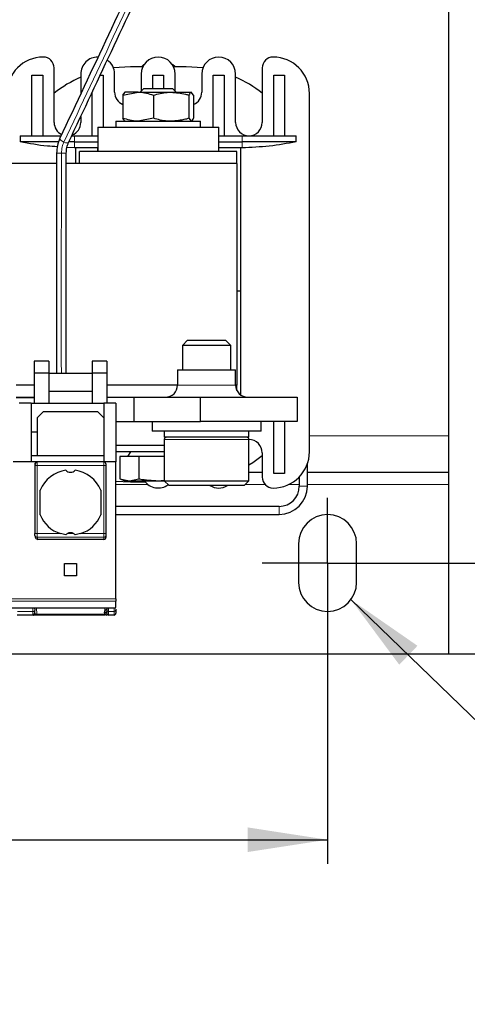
# Model space of a CAD drawing. Header units: millimetres. Extents: x 5 to 418, y 2 to 292.
# Tile 5 of 40: x 111 to 129, y 76 to 117. Entities that reach past the tile are written whole.
import ezdxf

# ---------------------------------------------------------------- set-up
doc = ezdxf.new("R2010")
doc.units = ezdxf.units.MM
doc.layers.add('SLD-0', color=7, linetype='Continuous')
doc.styles.add('SLDTEXTSTYLE0', font='TXT', dxfattribs={"width": 0.605})
doc.dimstyles.new('SLDDIMSTYLE0', dxfattribs={"dimtxt": 3.5, "dimasz": 3.302, "dimexe": 0, "dimexo": 0.0625, "dimgap": 0.875, "dimtad": 1, "dimlfac": 2, "dimrnd": 1e-09, "dimzin": 12, "dimdsep": 46, "dimtxsty": 'SLDTEXTSTYLE0', "dimsah": 1, "dimcen": 0.09, "dimadec": 0, "dimazin": 3, "dimtfac": 1, "dimtofl": 0, "dimtmove": 0, "dimatfit": 3, "dimfxl": 1, "dimfrac": 2, "dimtolj": 1, "dimtzin": 12, "dimarcsym": 0})
doc.dimstyles.new('SLDDIMSTYLE1', dxfattribs={"dimtxt": 0.18, "dimasz": 3.302, "dimexe": 0, "dimexo": 0.0625, "dimgap": 0, "dimtad": 0, "dimtih": 1, "dimtoh": 1, "dimdec": 0, "dimrnd": 1e-09, "dimzin": 0, "dimdsep": 46, "dimtxsty": 'Standard', "dimsah": 1, "dimcen": 0.09, "dimadec": 0, "dimazin": 0, "dimtfac": 3.302, "dimtdec": 0, "dimtofl": 0, "dimtmove": 0, "dimatfit": 3, "dimfxl": 1, "dimfrac": 2, "dimtolj": 1, "dimtzin": 0, "dimarcsym": 0})
doc.dimstyles.new('SLDDIMSTYLE2', dxfattribs={"dimtxt": 3.5, "dimasz": 3.302, "dimexe": 0, "dimexo": 0.0625, "dimgap": 0.875, "dimtad": 1, "dimlfac": 2, "dimrnd": 1e-09, "dimzin": 12, "dimdsep": 46, "dimtxsty": 'SLDTEXTSTYLE0', "dimsah": 1, "dimcen": 0.09, "dimadec": 0, "dimazin": 3, "dimtfac": 1, "dimtmove": 0, "dimatfit": 0, "dimfxl": 1, "dimfrac": 2, "dimtolj": 1, "dimtzin": 12, "dimarcsym": 0})

# ---------------------------------------------------------------- blocks, each defined once
blk = doc.blocks.new('_D_3')
at = {"layer": 'SLD-0', "color": 7}
for p, q in [((135.697, 94.668), (135.697, 104.003)), ((126.212, 94.668), (136.697, 94.668)), ((135.697, 90.918), (135.697, 94.668)), ((128.512, 90.918), (136.697, 90.918)), ((135.697, 90.918), (135.697, 84.568))]:
    blk.add_line(p, q, dxfattribs=at)
for points in [[(135.697, 94.668), (136.205, 97.97), (135.189, 97.97)], [(135.697, 90.918), (135.189, 87.616), (136.205, 87.616)]]:
    blk.add_solid(points, dxfattribs=at)
at = {"layer": 'SLD-0', "color": 7, "insert": (131.186, 97.319), "char_height": 3.5, "attachment_point": 1, "rotation": 90, "style": 'SLDTEXTSTYLE0'}
blk.add_mtext('7,5', dxfattribs=at)
blk = doc.blocks.new('_D_4')
at = {"layer": 'SLD-0', "color": 7}
for p, q in [((126.212, 142.168), (144.228, 142.168)), ((143.228, 94.668), (143.228, 142.168)), ((126.212, 94.668), (144.228, 94.668))]:
    blk.add_line(p, q, dxfattribs=at)
for points in [[(143.228, 142.168), (142.72, 138.866), (143.736, 138.866)], [(143.228, 94.668), (143.736, 97.97), (142.72, 97.97)]]:
    blk.add_solid(points, dxfattribs=at)
at = {"layer": 'SLD-0', "color": 7, "insert": (138.717, 115.744), "char_height": 3.5, "attachment_point": 1, "rotation": 90, "style": 'SLDTEXTSTYLE0'}
blk.add_mtext('95', dxfattribs=at)
blk = doc.blocks.new('_D_5')
at = {"layer": 'SLD-0', "color": 7}
for p, q in [((83.512, 91.968), (83.512, 82.239)), ((123.512, 91.968), (123.512, 82.239)), ((83.512, 83.239), (123.512, 83.239))]:
    blk.add_line(p, q, dxfattribs=at)
for points in [[(83.512, 83.239), (86.814, 82.731), (86.814, 83.747)], [(123.512, 83.239), (120.21, 83.747), (120.21, 82.731)]]:
    blk.add_solid(points, dxfattribs=at)
at = {"layer": 'SLD-0', "color": 7, "insert": (100.838, 87.75), "char_height": 3.5, "attachment_point": 1, "style": 'SLDTEXTSTYLE0'}
blk.add_mtext('80', dxfattribs=at)
blk = doc.blocks.new('SW_CENTERMARKSYMBOL_2')
at = {"layer": 'SLD-0', "color": 0}
for p, q in [((0, 1.5), (0, 2.7)), ((0, 0), (0, 1.5)), ((-1.5, 0), (-2.7, 0)), ((0, 0), (-1.5, 0)), ((0, 0), (0, -1.5)), ((0, 0), (1.5, 0)), ((1.5, 0), (2.7, 0)), ((0, -1.5), (0, -2.7))]:
    blk.add_line(p, q, dxfattribs=at)

msp = doc.modelspace()

# ---------------------------------------------------------------- linework, layer by layer
at = {"color": 7, "linetype": 'Continuous', "lineweight": 25}
for p, q in [((128.512, 136.9178), (128.512, 99.9178)), ((112.212, 112.8678), (112.212, 115.1178)), ((115.362, 115.1678), (114.665, 115.12)), ((115.8796, 115.1678), (115.362, 115.1678)), ((115.9153, 115.2678), (115.8153, 115.1678)), ((115.9153, 115.2678), (115.9376, 115.2678)), ((117.0865, 115.2678), (117.1088, 115.2678)), ((117.2088, 115.1678), (117.1088, 115.2678)), ((117.662, 115.1678), (117.1445, 115.1678)), ((118.359, 115.12), (117.662, 115.1678)), ((120.812, 115.1178), (120.812, 112.8678)), ((111.287, 112.3178), (111.287, 114.8178)), ((111.287, 114.8178), (111.737, 114.8178)), ((111.737, 114.8178), (111.737, 112.3178)), ((113.312, 114.8678), (113.312, 114.0508)), ((114.1144, 114.8178), (114.237, 114.8178)), ((114.237, 114.8178), (114.237, 112.6678)), ((114.712, 114.1178), (114.712, 114.8678)), ((115.812, 114.8678), (115.812, 114.1646)), ((116.287, 114.8178), (116.737, 114.8178)), ((116.287, 114.2678), (116.287, 114.8178)), ((116.737, 114.8178), (116.737, 114.2678)), ((117.212, 114.1646), (117.212, 114.8678)), ((118.312, 114.8678), (118.312, 114.1178)), ((118.787, 114.8178), (119.237, 114.8178)), ((118.787, 112.6678), (118.787, 114.8178)), ((119.237, 114.8178), (119.237, 112.3178)), ((119.712, 112.8678), (119.712, 114.8678)), ((121.287, 114.8178), (121.737, 114.8178)), ((121.287, 112.3178), (121.287, 114.8178)), ((121.737, 114.8178), (121.737, 112.3178)), ((113.787, 112.3178), (113.787, 114.122)), ((115.0489, 113.995), (115.6816, 114.1178)), ((115.0489, 113.995), (115.1477, 114.1178)), ((115.0489, 113.995), (115.0489, 113.0406)), ((115.6816, 114.1178), (115.137, 114.1178)), ((115.6816, 114.1178), (117.0459, 114.1178)), ((115.9153, 114.2678), (115.7653, 114.1178)), ((115.9153, 114.2678), (117.1088, 114.2678)), ((116.3144, 113.995), (116.3144, 113.0406)), ((117.0459, 114.1178), (117.8763, 114.1178)), ((117.2588, 114.1178), (117.1088, 114.2678)), ((117.7775, 113.995), (117.7775, 113.0406)), ((117.9751, 113.995), (117.8763, 114.1178)), ((117.9751, 113.995), (117.9751, 113.0406)), ((122.762, 99.2678), (122.762, 114.0678)), ((113.312, 113.1124), (113.312, 112.8678)), ((114.012, 112.6678), (114.012, 111.6678)), ((114.012, 112.6678), (118.6901, 112.6678)), ((114.762, 112.9178), (114.762, 112.6678)), ((114.762, 112.9178), (118.262, 112.9178)), ((116.3144, 113.0406), (115.6816, 112.9178)), ((117.7775, 113.0406), (117.8763, 112.9178)), ((118.262, 112.6678), (118.262, 112.9178)), ((118.6901, 112.6678), (119.012, 112.6678)), ((119.012, 111.6678), (119.012, 112.6678)), ((110.8117, 112.3178), (110.8117, 112.0678)), ((110.8117, 112.3178), (112.4895, 112.3178)), ((112.9299, 112.3178), (113.0478, 112.3178)), ((113.0478, 112.3178), (114.012, 112.3178)), ((119.012, 112.3178), (119.9762, 112.3178)), ((119.9762, 112.3178), (122.2123, 112.3178)), ((122.2123, 112.0678), (122.2123, 112.3178)), ((112.3898, 112.0678), (110.8117, 112.0678)), ((113.0478, 112.0678), (112.8159, 112.0678)), ((113.0478, 112.0678), (114.012, 112.0678)), ((119.012, 112.0678), (119.9762, 112.0678)), ((122.2123, 112.0678), (119.9762, 112.0678)), ((113.0478, 111.8178), (112.7406, 111.8378)), ((113.112, 111.8178), (113.0478, 111.8178)), ((114.012, 111.8178), (113.112, 111.8178)), ((113.112, 111.1678), (113.112, 111.8178)), ((119.762, 111.6678), (113.262, 111.6678)), ((113.262, 111.1678), (113.262, 111.6678)), ((114.012, 111.6678), (114.012, 111.8178)), ((119.912, 111.8178), (119.012, 111.8178)), ((119.012, 111.6678), (119.012, 111.8178)), ((119.762, 111.1678), (119.762, 111.6678)), ((119.9762, 111.8178), (119.912, 111.8178)), ((119.912, 111.8178), (119.912, 101.6178)), ((112.3118, 111.1678), (108.962, 111.1678)), ((119.762, 111.1678), (112.7117, 111.1678)), ((119.762, 111.1678), (119.762, 102.0178)), ((119.762, 105.9178), (119.912, 105.9178)), ((117.7268, 103.8678), (117.512, 103.6531)), ((117.7268, 103.8678), (119.2973, 103.8678)), ((119.512, 103.6531), (119.2973, 103.8678)), ((117.512, 103.6531), (117.512, 102.6428)), ((119.512, 103.6531), (117.512, 103.6531)), ((119.512, 102.6428), (119.512, 103.6531)), ((111.987, 103.0093), (111.387, 103.0093)), ((111.387, 103.0093), (111.387, 102.5178)), ((111.987, 103.0093), (111.987, 102.5178)), ((114.387, 103.0093), (113.787, 103.0093)), ((113.787, 103.0093), (113.787, 102.5178)), ((114.387, 103.0093), (114.387, 102.5178)), ((111.987, 102.5178), (111.387, 102.5178)), ((111.387, 102.5178), (111.387, 101.2678)), ((111.987, 102.5178), (111.987, 101.2678)), ((111.987, 102.5178), (113.787, 102.5178)), ((114.387, 102.5178), (113.787, 102.5178)), ((113.787, 102.5178), (113.787, 101.2678)), ((114.387, 102.5178), (114.387, 101.2678)), ((117.312, 102.6428), (117.312, 102.0178)), ((117.312, 102.6428), (119.712, 102.6428)), ((119.712, 102.0178), (119.712, 102.6428)), ((111.387, 102.0178), (110.637, 102.0178)), ((111.987, 101.7678), (113.787, 101.7678)), ((117.312, 102.0178), (114.387, 102.0178)), ((119.762, 102.0178), (119.712, 102.0178)), ((119.762, 101.7999), (119.762, 102.0178)), ((110.637, 101.5178), (111.387, 101.5178)), ((110.637, 101.5128), (111.387, 101.5128)), ((114.387, 101.5178), (115.512, 101.5178)), ((115.512, 100.5178), (115.512, 101.5178)), ((115.512, 101.5178), (118.262, 101.5178)), ((118.262, 100.5178), (118.262, 101.5178)), ((118.262, 101.5178), (122.262, 101.5178)), ((122.262, 101.5178), (122.262, 100.5178)), ((111.262, 101.2678), (110.762, 101.2678)), ((111.262, 101.2678), (111.262, 98.8428)), ((111.262, 101.2678), (114.262, 101.2678)), ((111.762, 100.9178), (111.512, 100.6678)), ((114.0187, 100.9111), (111.7553, 100.9111)), ((114.012, 100.9178), (111.762, 100.9178)), ((114.262, 100.6678), (114.012, 100.9178)), ((114.762, 101.2678), (114.262, 101.2678)), ((114.262, 101.2678), (114.262, 98.8428)), ((114.762, 101.2678), (114.762, 98.8428)), ((111.512, 100.6678), (111.512, 100.0678)), ((114.762, 100.5178), (115.512, 100.5178)), ((115.512, 100.5178), (118.262, 100.5178)), ((116.262, 100.5178), (116.262, 100.1178)), ((122.262, 100.5178), (118.262, 100.5178)), ((120.762, 100.1178), (120.762, 100.5178)), ((121.287, 98.3678), (121.287, 100.5178)), ((121.737, 100.5178), (121.737, 98.3678)), ((111.512, 100.0678), (111.262, 100.0678)), ((111.512, 100.0678), (111.512, 99.0928)), ((118.512, 100.1178), (116.262, 100.1178)), ((116.762, 100.1178), (116.762, 99.8678)), ((120.762, 100.1178), (118.512, 100.1178)), ((120.262, 99.8678), (120.262, 100.1178)), ((118.512, 99.8678), (116.762, 99.8678)), ((116.762, 99.7678), (116.762, 98.0678)), ((120.262, 99.8678), (118.512, 99.8678)), ((120.262, 98.0678), (120.262, 99.7678)), ((128.512, 99.9178), (128.512, 98.4178)), ((116.737, 99.5178), (114.762, 99.5178)), ((116.737, 99.2678), (114.762, 99.2678)), ((115.362, 99.2678), (115.2465, 99.0678)), ((111.5109, 98.8428), (110.5131, 98.8428)), ((111.512, 99.0928), (111.262, 99.0928)), ((114.262, 98.8428), (111.5109, 98.8428)), ((114.262, 99.0928), (111.512, 99.0928)), ((114.762, 98.8428), (114.262, 98.8428)), ((114.762, 93.1928), (114.762, 98.8428)), ((114.9243, 99.0678), (114.9243, 98.1453)), ((115.7182, 99.0678), (114.9243, 99.0678)), ((115.7182, 99.0678), (115.7182, 98.1453)), ((116.762, 99.0678), (115.7182, 99.0678)), ((120.812, 99.2178), (120.812, 98.2178)), ((111.4083, 98.6928), (111.4083, 95.8833)), ((114.362, 98.6928), (114.362, 98.7428)), ((114.362, 95.8833), (114.362, 98.6928)), ((122.6795, 97.8428), (122.6795, 98.7772)), ((114.762, 98.0532), (115.362, 98.0178)), ((114.9243, 98.1453), (115.137, 98.0678)), ((114.9243, 98.1453), (115.3212, 98.0678)), ((115.137, 98.0678), (115.3212, 98.0678)), ((115.3212, 98.0678), (115.7182, 98.1453)), ((115.3212, 98.0678), (116.512, 98.0678)), ((116.512, 98.0678), (116.7643, 98.087)), ((116.512, 98.0678), (116.762, 98.0678)), ((116.762, 98.0678), (116.962, 97.8678)), ((116.762, 98.0678), (120.262, 98.0678)), ((120.062, 97.8678), (120.262, 98.0678)), ((120.262, 98.4178), (120.812, 98.4178)), ((121.737, 98.3678), (121.287, 98.3678)), ((122.3445, 98.2295), (122.3445, 97.8428)), ((122.6795, 98.4178), (128.512, 98.4178)), ((128.512, 98.4178), (128.512, 97.9178)), ((111.637, 96.6579), (111.637, 97.6777)), ((114.137, 97.6777), (114.137, 96.6579)), ((115.362, 98.0178), (115.9758, 98.0178)), ((120.062, 97.8678), (116.962, 97.8678)), ((128.512, 97.9178), (128.512, 90.9178)), ((121.512, 97.0103), (114.762, 97.0103)), ((114.762, 96.6753), (121.512, 96.6753)), ((111.4146, 95.8056), (111.4413, 95.7159)), ((114.262, 95.6428), (111.5381, 95.6428)), ((112.6977, 95.8312), (112.4717, 95.8833)), ((113.3023, 95.8833), (113.0763, 95.8312)), ((114.362, 95.7444), (114.362, 95.8341)), ((122.312, 95.4678), (122.312, 93.8678)), ((124.712, 93.8678), (124.712, 95.4678)), ((112.637, 94.6428), (113.137, 94.6428)), ((112.637, 94.1428), (112.637, 94.6428)), ((113.137, 94.6428), (113.137, 94.1428)), ((113.137, 94.1428), (112.637, 94.1428)), ((114.762, 93.1928), (114.762, 93.0974)), ((103.512, 92.8202), (114.762, 92.8202)), ((111.4026, 92.8202), (111.4078, 92.7212)), ((114.387, 92.8202), (114.387, 92.7173)), ((114.762, 92.7578), (114.762, 92.7173)), ((111.3394, 92.5178), (110.6846, 92.5178)), ((114.312, 92.5178), (111.4936, 92.5178)), ((114.287, 92.6178), (114.287, 92.6428)), ((114.687, 92.5178), (114.462, 92.5178)), ((78.512, 90.9178), (128.512, 90.9178))]:
    msp.add_line(p, q, dxfattribs=at)
at = {"color": 7, "linetype": 'Continuous', "lineweight": 18}
for p, q in [((113.0478, 112.3178), (113.0478, 112.0678)), ((119.9762, 112.0678), (119.9762, 112.3178)), ((113.0478, 111.8178), (113.0478, 112.0678)), ((119.9762, 112.0678), (119.9762, 111.8178)), ((112.312, 111.5928), (112.512, 111.5928)), ((112.512, 111.5928), (112.712, 111.5928)), ((117.312, 102.0178), (119.712, 102.0178)), ((120.262, 99.7678), (116.762, 99.7678)), ((122.762, 99.9178), (128.512, 99.9178)), ((114.262, 98.6928), (114.262, 98.8428)), ((111.5083, 95.8833), (111.5083, 98.6928)), ((111.5083, 98.6928), (114.262, 98.6928)), ((114.262, 95.8833), (114.262, 98.6928)), ((114.362, 98.6928), (114.262, 98.6928)), ((114.762, 97.9178), (116.079, 97.9178)), ((120.112, 97.9178), (120.9266, 97.9178)), ((121.9158, 97.9178), (122.3445, 97.9178)), ((122.6795, 97.8428), (122.3445, 97.8428)), ((122.6795, 97.9178), (128.512, 97.9178)), ((121.512, 96.6753), (121.512, 97.0103)), ((111.4083, 95.8833), (111.5083, 95.8833)), ((112.4717, 95.8833), (111.5083, 95.8833)), ((114.262, 95.7356), (111.5105, 95.7356)), ((111.5381, 95.6428), (111.5105, 95.7356)), ((113.0138, 95.8833), (112.7603, 95.8833)), ((114.262, 95.8833), (113.3023, 95.8833)), ((114.262, 95.7356), (114.262, 95.8833)), ((114.262, 95.8833), (114.362, 95.8833)), ((114.262, 95.6428), (114.262, 95.7356)), ((103.512, 93.1928), (114.762, 93.1928)), ((114.762, 93.0974), (103.512, 93.0974)), ((111.3247, 92.8202), (111.3329, 92.6643)), ((111.4936, 92.5553), (111.4797, 92.8202)), ((114.312, 92.7074), (114.312, 92.8202)), ((114.462, 92.8202), (114.462, 92.6643)), ((114.687, 92.8202), (114.687, 92.6643)), ((111.3329, 92.6643), (110.6911, 92.6643)), ((114.3089, 92.5553), (111.4936, 92.5553)), ((114.287, 92.6428), (114.362, 92.6428)), ((114.362, 92.6178), (114.287, 92.6178)), ((114.312, 92.5178), (114.312, 92.5517)), ((114.362, 92.6178), (114.362, 92.6428)), ((114.687, 92.6643), (114.462, 92.6643)), ((114.462, 92.6643), (114.462, 92.5178)), ((114.687, 92.6643), (114.687, 92.5178))]:
    msp.add_line(p, q, dxfattribs=at)
at = {"color": 7, "linetype": 'Continuous', "lineweight": 18, "flags": 128}
for points in [[(112.4463, 112.2118), (112.4445, 112.2063), (112.4525, 112.1731), (112.4872, 112.1328), (112.5432, 112.0915), (112.6119, 112.0556)], [(112.6119, 112.0556), (112.6831, 112.0305), (112.7457, 112.02), (112.7903, 112.0258), (112.8082, 112.0414)]]:
    msp.add_lwpolyline(points, dxfattribs=at)
at = {"color": 7, "linetype": 'Continuous', "lineweight": 25, "flags": 128}
for points in [[(120.262, 98.7303), (120.4193, 98.8274), (120.812, 99.1069)], [(111.4146, 95.8056), (111.4124, 95.8147), (111.4106, 95.8341)]]:
    msp.add_lwpolyline(points, dxfattribs=at)
at = {"color": 7, "linetype": 'Continuous', "lineweight": 25}
for centre, radius, start, end in [((111.762, 114.0678), 1.5, 90, 180), ((111.762, 115.1178), 0.45, 360, 90), ((114.012, 114.8678), 0.7, 89.02532, 180), ((116.512, 114.8678), 0.7, 360, 180), ((119.012, 114.8678), 0.7, 0, 180), ((121.262, 115.1178), 0.45, 90, 180), ((121.262, 114.0678), 1.5, 0, 90), ((114.012, 114.8678), 0.7, 0, 55.27733), ((115.362, 110.0678), 5.1, 113.70081, 128.14451), ((117.662, 110.0678), 5.1, 51.85549, 66.29919), ((115.262, 114.1178), 0.55, 180, 247.20159), ((117.762, 114.1178), 0.55, 292.79841, 0), ((112.762, 112.8678), 0.55, 180, 244.09668), ((112.762, 112.8678), 0.55, 290.57761, 0), ((120.262, 112.8678), 0.55, 180, 270), ((120.262, 112.8678), 0.55, 270, 360), ((116.812, 102.0178), 0.5, 270, 0), ((120.212, 102.0178), 0.5, 180, 270), ((116.862, 99.7678), 0.1, 90, 180), ((120.162, 99.7678), 0.1, 0, 90), ((120.262, 99.2178), 0.55, 360, 90), ((121.262, 99.2678), 1.5, 270, 0), ((111.511, 98.7429), 0.0999, 90.03931, 180.03926), ((114.262, 98.7428), 0.1, 360, 90), ((112.887, 97.1678), 1.35, 98.05932, 157.80839), ((112.887, 98.6678), 0.25, 220.79339, 319.20661), ((112.887, 97.1678), 1.35, 22.19161, 81.94068), ((116.512, 98.4678), 0.7, 214.8499, 306.28481), ((121.262, 98.2178), 0.45, 180, 270), ((119.012, 98.4678), 0.7, 238.99728, 301.00272), ((121.512, 97.8428), 0.8325, 270, 0), ((121.512, 97.8428), 1.1675, 270, 0), ((112.887, 97.1678), 1.35, 202.19161, 252.08207), ((112.887, 97.1678), 1.35, 287.91793, 337.80839), ((123.512, 95.4678), 1.2, 0, 180), ((112.887, 95.6678), 0.25, 59.53361, 120.46639), ((123.512, 93.8678), 1.2, 180, 0), ((114.387, 92.6428), 0.1, 90, 180), ((114.387, 92.6178), 0.1, 180, 270), ((114.462, 92.5928), 0.075, 180, 270), ((114.687, 92.5928), 0.075, 270, 0.00023)]:
    msp.add_arc(centre, radius, start, end, dxfattribs=at)
at = {"color": 7, "linetype": 'Continuous', "lineweight": 18}
for centre, radius, start, end in [((111.5089, 95.834), 0.0984, 196.78749, 270.94116), ((114.2628, 95.8348), 0.0992, 269.56474, 359.55813), ((114.387, 92.6428), 0.025, 90, 180), ((114.4526, 92.7306), 0.067, 191.42175, 278.04947), ((114.6964, 92.7306), 0.067, 261.95053, 348.57825)]:
    msp.add_arc(centre, radius, start, end, dxfattribs=at)
at = {"color": 7, "linetype": 'Continuous', "lineweight": 25}
for centre, major_axis, ratio, start_param, end_param in [((111.5371, 95.7444), (0.029, -0.0975), 0.9834987, 4.712389, 5.998794), ((114.262, 95.7444), (0, 0.1015), 0.9848078, 3.1415927, 4.712389)]:
    msp.add_ellipse(centre, major_axis=major_axis, ratio=ratio, start_param=start_param, end_param=end_param, dxfattribs=at)
for points, knots in [([(120.2535, 128.7773), (118.992, 126.1058), (116.3854, 120.586), (113.7872, 115.0623), (112.4465, 112.2119)], [0, 0, 0, 0, 0.4839828, 1, 1, 1, 1]), ([(112.8081, 112.0414), (114.0651, 114.7152), (116.6624, 120.2398), (119.2697, 125.7588), (120.6151, 128.6067)], [0, 0, 0, 0, 0.483982, 1, 1, 1, 1]), ([(115.6816, 114.1178), (115.6966, 114.1177), (115.9103, 114.116), (116.1197, 114.0533), (116.3144, 113.995)], [0, 0, 0, 0, 0.0701503, 1, 1, 1, 1]), ([(116.3144, 113.995), (116.5035, 114.0461), (116.7449, 114.1112), (116.9924, 114.1166), (117.0459, 114.1178)], [0, 0, 0, 0, 0.7835636, 1, 1, 1, 1]), ([(117.0459, 114.1178), (117.2462, 114.1016), (117.4939, 114.0815), (117.7319, 114.0089), (117.7775, 113.995)], [0, 0, 0, 0, 0.8086687, 1, 1, 1, 1]), ([(117.8763, 114.1178), (117.874, 114.1177), (117.8406, 114.116), (117.8079, 114.0533), (117.7775, 113.995)], [0, 0, 0, 0, 0.07015027, 1, 1, 1, 1]), ([(115.6816, 112.9178), (115.6666, 112.918), (115.453, 112.9197), (115.2436, 112.9824), (115.0489, 113.0406)], [0, 0, 0, 0, 0.07015027, 1, 1, 1, 1]), ([(115.1477, 112.9178), (115.1454, 112.918), (115.112, 112.9197), (115.0793, 112.9824), (115.0489, 113.0406)], [0, 0, 0, 0, 0.0701503, 1, 1, 1, 1]), ([(117.0459, 112.9178), (116.9924, 112.919), (116.7449, 112.9245), (116.5035, 112.9896), (116.3144, 113.0406)], [0, 0, 0, 0, 0.21643636, 1, 1, 1, 1]), ([(117.7775, 113.0406), (117.7319, 113.0267), (117.4939, 112.9541), (117.2462, 112.9341), (117.0459, 112.9178)], [0, 0, 0, 0, 0.1913313, 1, 1, 1, 1]), ([(117.8763, 112.9178), (117.8787, 112.918), (117.912, 112.9197), (117.9447, 112.9824), (117.9751, 113.0406)], [0, 0, 0, 0, 0.0701503, 1, 1, 1, 1]), ([(112.3413, 111.8638), (112.2039, 111.8711), (111.6895, 111.8983), (111.183, 111.9961), (110.8117, 112.0678)], [0, 0, 0, 0, 0.2670664, 1, 1, 1, 1]), ([(112.4465, 112.2119), (112.4078, 112.1144), (112.3306, 111.9198), (112.3182, 111.7017), (112.312, 111.5928)], [0, 0, 0, 0, 0.5011106, 1, 1, 1, 1]), ([(112.712, 111.5928), (112.7166, 111.6727), (112.7256, 111.8318), (112.7806, 111.9717), (112.8081, 112.0414)], [0, 0, 0, 0, 0.5015212, 1, 1, 1, 1]), ([(122.2123, 112.0678), (121.8438, 112.0006), (121.1042, 111.8658), (120.3531, 111.8339), (119.9762, 111.8178)], [0, 0, 0, 0, 0.4983241, 1, 1, 1, 1]), ([(112.312, 111.5928), (112.3094, 109.1696), (112.3062, 106.1446), (112.3083, 103.1196), (112.3087, 102.5178)], [0, 0, 0, 0, 0.8010554, 1, 1, 1, 1]), ([(112.7082, 102.5178), (112.7078, 102.966), (112.7056, 105.991), (112.7091, 109.016), (112.712, 111.5928)], [0, 0, 0, 0, 0.14816451, 1, 1, 1, 1]), ([(111.4952, 98.8416), (111.49, 98.8401), (111.4798, 98.8371), (111.4646, 98.8233), (111.4504, 98.8041), (111.4377, 98.7806), (111.427, 98.7554), (111.4187, 98.7311), (111.4127, 98.7094), (111.4106, 98.6982), (111.4096, 98.6928)], [0, 0, 0, 0, 0.1454361, 0.2885028, 0.42728, 0.5598798, 0.6845966, 0.8000645, 0.9053552, 1, 1, 1, 1]), ([(115.7182, 98.1453), (115.7263, 98.1438), (115.9879, 98.0964), (116.2541, 98.0819), (116.512, 98.0678)], [0, 0, 0, 0, 0.0310695, 1, 1, 1, 1]), ([(111.4106, 95.8341), (111.4103, 95.8358), (111.4096, 95.8394), (111.409, 95.8525), (111.4085, 95.8675), (111.4085, 95.878), (111.4085, 95.8833)], [0, 0, 0, 0, 0.274232, 0.5511572, 0.7742461, 1, 1, 1, 1]), ([(112.6977, 95.8312), (112.7062, 95.8402), (112.7245, 95.86), (112.7477, 95.8751), (112.7603, 95.8833)], [0, 0, 0, 0, 0.4579284, 1, 1, 1, 1]), ([(113.0138, 95.8833), (113.0263, 95.8751), (113.0495, 95.86), (113.0679, 95.8402), (113.0763, 95.8312)], [0, 0, 0, 0, 0.5420716, 1, 1, 1, 1]), ([(114.362, 95.8341), (114.362, 95.8356), (114.362, 95.8387), (114.362, 95.8506), (114.362, 95.8657), (114.362, 95.8774), (114.362, 95.8833)], [0, 0, 0, 0, 0.2484222, 0.4998058, 0.7484511, 1, 1, 1, 1]), ([(114.762, 92.8305), (114.762, 92.8307), (114.762, 92.8311), (114.762, 92.8885), (114.762, 92.9597), (114.762, 93.0371), (114.762, 93.0812), (114.762, 93.0974)], [0, 0, 0, 0, 0.3613041, 0.5680223, 0.7771395, 0.9186136, 1, 1, 1, 1]), ([(111.3393, 92.5202), (111.3422, 92.5204), (111.3482, 92.5206), (111.3605, 92.5236), (111.3829, 92.5355), (111.4003, 92.5661), (111.4088, 92.6208), (111.4076, 92.6785), (111.407, 92.7113)], [0, 0, 0, 0, 0.0247371, 0.0518118, 0.1183571, 0.317804, 0.6125796, 1, 1, 1, 1]), ([(111.4936, 92.5178), (111.4823, 92.5178), (111.4593, 92.5178), (111.4275, 92.5178), (111.3992, 92.5178), (111.3695, 92.5178), (111.3445, 92.5178), (111.3411, 92.5178), (111.3394, 92.5178)], [0, 0, 0, 0, 0.1301456, 0.2646137, 0.3919831, 0.5265773, 0.7730368, 1, 1, 1, 1])]:
    msp.add_open_spline(points, degree=3, knots=knots, dxfattribs=at)
at = {"color": 7, "linetype": 'Continuous', "lineweight": 18}
for points, knots in [([(112.6119, 112.0556), (114.0643, 115.1435), (116.6625, 120.6673), (119.2694, 126.1869), (120.419, 128.621)], [0, 0, 0, 0, 0.5590087, 1, 1, 1, 1]), ([(112.512, 111.5928), (112.5179, 111.6845), (112.5283, 111.8481), (112.5864, 111.9922), (112.6119, 112.0556)], [0, 0, 0, 0, 0.5599599, 1, 1, 1, 1]), ([(112.5085, 102.5178), (112.5077, 103.3362), (112.5048, 106.3612), (112.509, 109.3862), (112.512, 111.5928)], [0, 0, 0, 0, 0.2705462, 1, 1, 1, 1]), ([(111.5109, 98.8428), (111.5107, 98.842), (111.5103, 98.8403), (111.5098, 98.8277), (111.5093, 98.8098), (111.5089, 98.7818), (111.5084, 98.7423), (111.5084, 98.7084), (111.5083, 98.6928)], [0, 0, 0, 0, 0.1549979, 0.3014927, 0.4394783, 0.5689488, 0.8013491, 1, 1, 1, 1]), ([(111.5105, 95.7356), (111.5103, 95.738), (111.51, 95.7427), (111.5094, 95.7609), (111.5089, 95.7922), (111.5084, 95.8373), (111.5084, 95.8686), (111.5083, 95.8833)], [0, 0, 0, 0, 0.147993, 0.2895103, 0.5519987, 0.7888528, 1, 1, 1, 1]), ([(111.3394, 92.5178), (111.3391, 92.5248), (111.3386, 92.5355), (111.3359, 92.5972), (111.3339, 92.6417), (111.3329, 92.6643)], [0, 0, 0, 0, 0.4851977, 0.7391696, 1, 1, 1, 1]), ([(111.4936, 92.5553), (111.4883, 92.5557), (111.4773, 92.5565), (111.4615, 92.56), (111.4464, 92.5648), (111.4325, 92.5716), (111.4186, 92.5829), (111.416, 92.5914), (111.4143, 92.5968)], [0, 0, 0, 0, 0.10036754, 0.21266076, 0.34075084, 0.48726179, 0.67928855, 1, 1, 1, 1]), ([(114.387, 92.5928), (114.3837, 92.5932), (114.3772, 92.5939), (114.3703, 92.5988), (114.3661, 92.6038), (114.3628, 92.6095), (114.3623, 92.6145), (114.362, 92.6178)], [0, 0, 0, 0, 0.2491731, 0.4989908, 0.624116, 0.7460587, 1, 1, 1, 1]), ([(114.387, 92.5928), (114.387, 92.5834), (114.387, 92.5689), (114.387, 92.5514), (114.387, 92.5394), (114.387, 92.5297), (114.387, 92.5204), (114.387, 92.5188), (114.387, 92.5178)], [0, 0, 0, 0, 0.2394567, 0.3683606, 0.5, 0.6316394, 0.7605433, 1, 1, 1, 1])]:
    msp.add_open_spline(points, degree=3, knots=knots, dxfattribs=at)
for points in [[(111.4085, 98.6928), (111.4085, 98.6928), (111.4086, 98.6928), (111.4139, 98.6928), (111.4228, 98.6928), (111.4353, 98.6928), (111.4507, 98.6928), (111.4686, 98.6928), (111.488, 98.6928), (111.5016, 98.6928), (111.5083, 98.6928)], [(111.4078, 92.7212), (111.4077, 92.7177), (111.4075, 92.7106), (111.4033, 92.7001), (111.3966, 92.6903), (111.3872, 92.6817), (111.3757, 92.6744), (111.3624, 92.669), (111.348, 92.6653), (111.3379, 92.6646), (111.3329, 92.6643)], [(111.4936, 92.5178), (111.4936, 92.5183), (111.4936, 92.5193), (111.4936, 92.5272), (111.4936, 92.5391), (111.4936, 92.5499), (111.4936, 92.5553)]]:
    msp.add_open_spline(points, degree=3, dxfattribs=at)
at = {"color": 7, "linetype": 'Continuous', "lineweight": 25}
for points in [[(114.387, 92.7173), (114.387, 92.6816), (114.387, 92.6102), (114.387, 92.5986), (114.387, 92.5928)], [(114.762, 92.7173), (114.762, 92.6816), (114.762, 92.6102), (114.762, 92.5986), (114.762, 92.5928)]]:
    msp.add_open_spline(points, degree=3, dxfattribs=at)

# ---------------------------------------------------------------- block references
at = {"layer": 'SLD-0', "color": 7}
msp.add_blockref('SW_CENTERMARKSYMBOL_2', (123.512, 94.6678), dxfattribs=at)

# ---------------------------------------------------------------- dimensions: what is measured, and where the dimension line sits
for base, p1, p2, dimstyle, picture, middle in [((143.2284, 142.1678), (126.212, 94.6678), (126.212, 142.1678), 'SLDDIMSTYLE0', '_D_4', (143.2284, 118.4178)), ((135.6974, 94.6678), (128.512, 90.9178), (126.212, 94.6678), 'SLDDIMSTYLE2', '_D_3', (135.6974, 100.6611))]:
    dim = msp.add_linear_dim(base=base, p1=p1, p2=p2, angle=90, dimstyle=dimstyle, dxfattribs=at)
    dim.commit()
    dim.dimension.update_dxf_attribs({"geometry": picture, "text_midpoint": middle, "dimtype": 160})
dim = msp.add_linear_dim(base=(123.512, 83.2386), p1=(83.512, 91.9678), p2=(123.512, 91.9678), dimstyle='SLDDIMSTYLE0', dxfattribs=at)
dim.commit()
dim.dimension.update_dxf_attribs({"geometry": '_D_5', "text_midpoint": (103.512, 83.2386), "dimtype": 160})

# ---------------------------------------------------------------- leaders
at = {"layer": 'SLD-0'}
msp.add_leader([(124.4778, 93.1556), (141.7569, 76.4403)], dimstyle='SLDDIMSTYLE1', dxfattribs=at)

doc.saveas('drawing.dxf')
